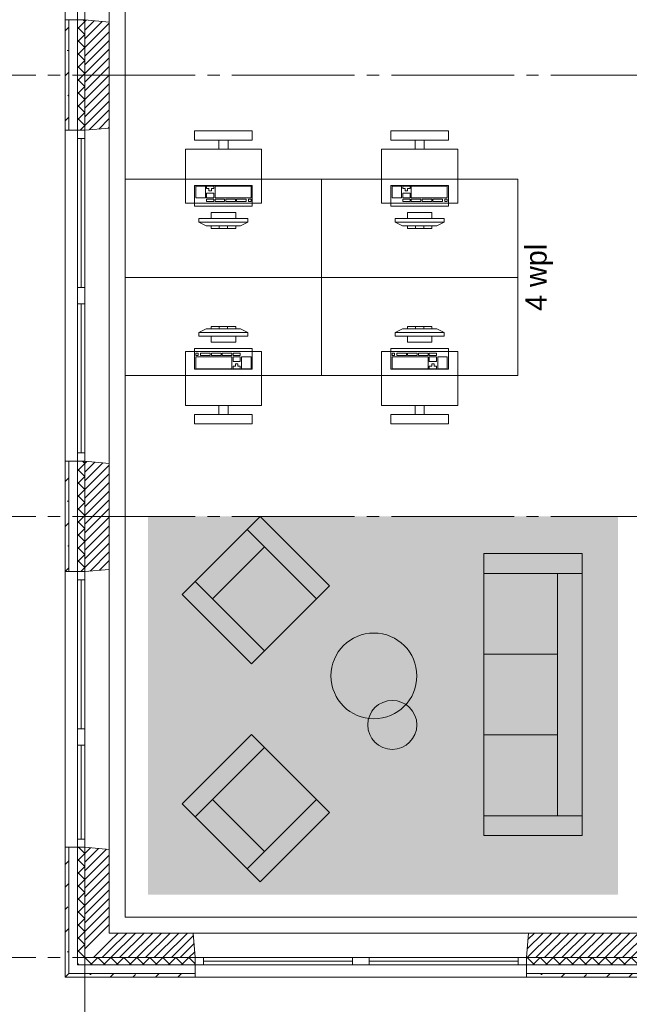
# Paper-space layout '19061B VOn 012b Plattegrond tweede verdieping' of a CAD drawing. Header units: millimetres. Extents: x 10 to 1052, y 0 to 594.
# Tile 1 of 50: x 157 to 207, y 131 to 211. Entities that reach past the tile are written whole.
import ezdxf
from ezdxf.xclip import XClip

# ---------------------------------------------------------------- set-up
doc = ezdxf.new("R2010")
doc.units = ezdxf.units.MM
doc.header["$MEASUREMENT"] = 0
doc.header["$XCLIPFRAME"] = 0
doc.linetypes.add('B0204', pattern=[13, 10, -1, 1, -1])
for name, color, linetype in [('21 Buitenwanden', 7, 'Continuous'), ('21 Buitenwanden Doorsnede-arcering', 7, 'Continuous'), ('21 Buitenwanden Laagscheidingslijnen', 7, 'Continuous'), ('21 Buitenwanden Ramen', 7, 'Continuous'), ('23 Vloeren', 7, 'Continuous'), ('67 Radiatoren - lijn', 7, 'Continuous'), ('82 Interieur', 7, 'Continuous'), ('82 Interieur 2D arcering', 7, 'Continuous'), ('A Stramien', 7, 'Continuous'), ('New_66 Transportvoorzieningen', 7, 'Continuous'), ('New_82 Interieur', 7, 'Continuous')]:
    doc.layers.add(name, color=color, linetype=linetype)
doc.styles.add('GENERATED_STYLE_5', font='txt')
pattern_1 = [(45, (162.7603745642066, 134.7577191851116), (-1.838477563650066, 1.838477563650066), []), (45, (161.8411357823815, 135.6769579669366), (-1.838477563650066, 1.838477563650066), [1.949999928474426, -0.6499999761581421, 0, -0.6499999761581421])]
pattern_2 = [(315, (162.7603745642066, 134.7577191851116), (0.5303300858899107, 0.5303300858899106), []), (45.00000000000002, (162.7603745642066, 134.7577191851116), (-0.5303300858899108, 0.5303300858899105), [])]
pattern_3 = [(45, (162.7603745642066, 134.7577191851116), (-0.3535533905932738, 0.3535533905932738), [])]
pattern_4 = [(45, (162.7603745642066, 134.7577191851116), (-0.5303300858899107, 0.5303300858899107), []), (135, (162.7603745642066, 134.7577191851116), (0.5303300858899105, 0.5303300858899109), [])]

# ---------------------------------------------------------------- blocks, each defined once
blk = doc.blocks.new('Drawing_2_1', base_point=(162.7603745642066, 134.7577191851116))
at = {"layer": '21 Buitenwanden Doorsnede-arcering', "linetype": 'Continuous', "lineweight": 0, "true_color": 0x000000}
h = blk.add_hatch(dxfattribs=at)
h.set_pattern_fill('160_Natuursteen_0001', color=18, style=0, pattern_type=2)
h.set_pattern_definition(pattern_1)
h.paths.add_polyline_path([(161.1603745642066, 211.2577196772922), (161.1603745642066, 202.2577193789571), (161.4603788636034, 202.2577193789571), (161.4603788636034, 211.2577196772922)])
h = blk.add_hatch(dxfattribs=at)
h.set_pattern_fill('415_Isolatie_ruit_0001', color=18, style=0, pattern_type=2)
h.set_pattern_definition(pattern_2)
h.paths.add_polyline_path([(162.1603743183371, 202.2577191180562), (162.7603748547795, 202.2577191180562), (162.7603737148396, 211.2577191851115), (162.1603743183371, 211.2577191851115)])
h = blk.add_hatch(dxfattribs=at)
h.set_pattern_fill('220_Gewapend_beton___pre_2B', color=18, style=0, pattern_type=2)
h.set_pattern_definition(pattern_3)
h.paths.add_polyline_path([(162.7603747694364, 211.2577193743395), (162.7603747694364, 202.2577186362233), (164.7603741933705, 202.4326962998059), (164.7603741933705, 211.082741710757)])
h = blk.add_hatch(dxfattribs=at)
h.set_pattern_fill('160_Natuursteen_0001', color=18, style=0, pattern_type=2)
h.set_pattern_definition(pattern_1)
h.paths.add_polyline_path([(161.1603745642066, 175.2577188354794), (161.1603745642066, 166.2577190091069), (161.4603782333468, 166.2577190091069), (161.4603782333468, 175.2577188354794)])
h = blk.add_hatch(dxfattribs=at)
h.set_pattern_fill('415_Isolatie_ruit_0001', color=18, style=0, pattern_type=2)
h.set_pattern_definition(pattern_2)
h.paths.add_polyline_path([(162.1603749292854, 175.2577194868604), (162.1603743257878, 166.2577192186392), (162.7603746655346, 166.2577192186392), (162.7603746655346, 175.2577194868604)])
h = blk.add_hatch(dxfattribs=at)
h.set_pattern_fill('220_Gewapend_beton___pre_2B', color=18, style=0, pattern_type=2)
h.set_pattern_definition(pattern_3)
h.paths.add_polyline_path([(164.7603748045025, 175.0827414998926), (162.760374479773, 175.2577191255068), (162.760374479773, 166.2577193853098), (164.7603748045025, 166.4326964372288)])
h = blk.add_hatch(dxfattribs=at)
h.set_pattern_fill('160_Natuursteen_0001', color=18, style=0, pattern_type=2)
h.set_pattern_definition(pattern_1)
h.paths.add_polyline_path([(161.1603745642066, 143.7577192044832), (161.1603745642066, 133.4577191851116), (161.4603783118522, 133.4577191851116), (161.4603783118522, 143.7577192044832)])
h = blk.add_hatch(dxfattribs=at)
h.set_pattern_fill('415_Isolatie_ruit_0001', color=18, style=0, pattern_type=2)
h.set_pattern_definition(pattern_2)
h.paths.add_polyline_path([(162.1603706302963, 134.7577191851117), (162.7603765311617, 134.7577191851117), (162.7603746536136, 143.7577191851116), (162.1603746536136, 143.7577191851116)])
h = blk.add_hatch(dxfattribs=at)
h.set_pattern_fill('220_Gewapend_beton___pre_2B', color=18, style=0, pattern_type=2)
h.set_pattern_definition(pattern_3)
h.paths.add_polyline_path([(164.7603745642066, 143.5827419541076), (162.7603745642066, 143.7577191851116), (162.7603745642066, 136.7577191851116), (164.7603736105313, 136.7577191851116)])
h = blk.add_hatch(dxfattribs=at)
h.set_pattern_fill('220_Gewapend_beton___pre_2B', color=18, style=0, pattern_type=2)
h.set_pattern_definition(pattern_3)
h.paths.add_polyline_path([(164.7603745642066, 136.7577191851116), (162.7603745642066, 134.7577191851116), (164.7603745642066, 134.7577191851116)])
h = blk.add_hatch(dxfattribs=at)
h.set_pattern_fill('220_Gewapend_beton___pre_2B', color=18, style=0, pattern_type=2)
h.set_pattern_definition(pattern_3)
h.paths.add_polyline_path([(162.7603745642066, 136.7577191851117), (162.7603745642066, 134.7577191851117), (164.7603745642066, 136.7577191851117)])
h = blk.add_hatch(dxfattribs=at)
h.set_pattern_fill('220_Gewapend_beton___pre_2B', color=18, style=0, pattern_type=2)
h.set_pattern_definition(pattern_3)
h.paths.add_polyline_path([(164.7603745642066, 134.7577188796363), (171.7603745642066, 134.7577191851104), (171.5853971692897, 136.7577191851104), (164.7603745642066, 136.7577191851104)])
h = blk.add_hatch(dxfattribs=at)
h.set_pattern_fill('220_Gewapend_beton___pre_2B', color=18, style=0, pattern_type=2)
h.set_pattern_definition(pattern_3)
h.paths.add_polyline_path([(198.9353521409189, 136.7577190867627), (198.7603748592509, 134.7577189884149), (210.960374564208, 134.7577189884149), (210.960374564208, 136.7577190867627)])
h = blk.add_hatch(dxfattribs=at)
h.set_pattern_fill('415_Isolatie_ruit_0001', color=18, style=0, pattern_type=2)
h.set_pattern_definition(pattern_2)
h.paths.add_polyline_path([(162.7603745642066, 134.7577191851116), (162.1603745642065, 134.1577191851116), (162.7603745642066, 134.1577191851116)])
h = blk.add_hatch(dxfattribs=at)
h.set_pattern_fill('415_Isolatie_ruit_0001', color=18, style=0, pattern_type=2)
h.set_pattern_definition(pattern_2)
h.paths.add_polyline_path([(162.7603745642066, 134.7577191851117), (162.1603745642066, 134.7577191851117), (162.1603745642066, 134.1577191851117)])
h = blk.add_hatch(dxfattribs=at)
h.set_pattern_fill('415_Isolatie_ruit_0001', color=18, style=0, pattern_type=2)
h.set_pattern_definition(pattern_4)
h.paths.add_polyline_path([(162.7603745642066, 134.1577194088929), (171.760374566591, 134.1577190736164), (171.760374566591, 134.7577190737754), (162.7603745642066, 134.7577190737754)])
h = blk.add_hatch(dxfattribs=at)
h.set_pattern_fill('415_Isolatie_ruit_0001', color=18, style=0, pattern_type=2)
h.set_pattern_definition(pattern_4)
h.paths.add_polyline_path([(198.760374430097, 134.7577191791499), (198.760374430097, 134.1577193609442), (210.960374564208, 134.1577193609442), (210.960374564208, 134.7577191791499)])
h = blk.add_hatch(dxfattribs=at)
h.set_pattern_fill('160_Natuursteen_0001', color=18, style=0, pattern_type=2)
h.set_pattern_definition(pattern_1)
h.paths.add_polyline_path([(161.4603745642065, 133.4577191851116), (161.1603745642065, 133.1577191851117), (161.4603745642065, 133.1577191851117)])
h = blk.add_hatch(dxfattribs=at)
h.set_pattern_fill('160_Natuursteen_0001', color=18, style=0, pattern_type=2)
h.set_pattern_definition(pattern_1)
h.paths.add_polyline_path([(161.4603745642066, 133.4577191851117), (161.1603745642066, 133.4577191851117), (161.1603745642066, 133.1577191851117)])
h = blk.add_hatch(dxfattribs=at)
h.set_pattern_fill('160_Natuursteen_0001', color=18, style=0, pattern_type=2)
h.set_pattern_definition(pattern_1)
h.paths.add_polyline_path([(161.4603745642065, 133.1577191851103), (171.7603745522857, 133.1577191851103), (171.7603745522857, 133.4577190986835), (161.4603745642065, 133.4577190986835)])
h = blk.add_hatch(dxfattribs=at)
h.set_pattern_fill('160_Natuursteen_0001', color=18, style=0, pattern_type=2)
h.set_pattern_definition(pattern_1)
h.paths.add_polyline_path([(198.7603743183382, 133.1577191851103), (210.9603745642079, 133.1577191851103), (210.9603745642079, 133.4577191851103), (198.7603743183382, 133.4577191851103)])
at = {"layer": '82 Interieur 2D arcering', "linetype": 'Continuous', "lineweight": 0, "true_color": 0xacb496}
blk.add_hatch(color=253, dxfattribs=at).paths.add_polyline_path([(167.9013497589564, 170.7577191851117), (167.9013497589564, 139.8837623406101), (206.2392530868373, 139.8837623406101), (206.2392530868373, 170.7577191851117)])
at = {"layer": '21 Buitenwanden', "color": 2, "linetype": 'Continuous', "lineweight": 0}
for p, q in [((161.1603745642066, 211.2577191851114), (161.4603745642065, 211.2577191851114)), ((161.1603745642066, 202.2577191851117), (161.4603745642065, 202.2577191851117)), ((161.1603745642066, 175.2577191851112), (161.4603745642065, 175.2577191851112)), ((161.1603745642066, 166.2577191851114), (161.4603745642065, 166.2577191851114)), ((161.1603745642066, 143.7577191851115), (161.4603745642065, 143.7577191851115)), ((171.7603745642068, 133.1577191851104), (171.7603745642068, 133.4577191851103)), ((198.7603745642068, 133.1577191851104), (198.7603745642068, 133.4577191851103))]:
    blk.add_line(p, q, dxfattribs=at)
at = {"layer": '21 Buitenwanden', "color": 9, "linetype": 'Continuous', "lineweight": 0}
for p, q in [((161.4603745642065, 211.2577191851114), (162.1603745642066, 211.2577191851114)), ((161.4603745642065, 202.2577191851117), (162.1603745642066, 202.2577191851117)), ((161.4603745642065, 175.2577191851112), (162.1603745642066, 175.2577191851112)), ((161.4603745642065, 166.2577191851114), (162.1603745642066, 166.2577191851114)), ((161.4603745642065, 143.7577191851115), (162.1603745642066, 143.7577191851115)), ((171.7603745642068, 133.4577191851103), (171.7603745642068, 134.1577191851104)), ((198.7603745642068, 133.4577191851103), (198.7603745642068, 134.1577191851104))]:
    blk.add_line(p, q, dxfattribs=at)
at = {"layer": '21 Buitenwanden', "color": 1, "linetype": 'Continuous', "lineweight": 0}
for p, q in [((162.1603745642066, 211.2577191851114), (162.7603745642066, 211.2577191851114)), ((162.1603745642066, 202.2577191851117), (162.7603745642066, 202.2577191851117)), ((162.1603745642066, 175.2577191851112), (162.7603745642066, 175.2577191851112)), ((162.1603745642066, 166.2577191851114), (162.7603745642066, 166.2577191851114)), ((162.1603745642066, 143.7577191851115), (162.7603745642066, 143.7577191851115)), ((171.7603745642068, 134.1577191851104), (171.7603745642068, 134.7577191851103)), ((198.7603745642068, 134.1577191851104), (198.7603745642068, 134.7577191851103))]:
    blk.add_line(p, q, dxfattribs=at)
at = {"layer": '21 Buitenwanden', "color": 3, "linetype": 'Continuous', "lineweight": 0}
for p, q in [((162.7603745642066, 211.2577191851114), (164.7603745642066, 211.0827418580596)), ((162.7603745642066, 202.2577191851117), (164.7603745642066, 202.4326965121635)), ((162.7603745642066, 175.2577191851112), (164.7603745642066, 175.0827418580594)), ((162.7603745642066, 166.2577191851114), (164.7603745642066, 166.4326965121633)), ((162.7603745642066, 143.7577191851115), (164.7603745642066, 143.5827418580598)), ((171.7603745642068, 134.7577191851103), (171.5853972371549, 136.7577191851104)), ((198.7603745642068, 134.7577191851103), (198.9353518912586, 136.7577191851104))]:
    blk.add_line(p, q, dxfattribs=at)
at = {"layer": '21 Buitenwanden', "color": 2, "linetype": 'Continuous', "lineweight": 0, "flags": 128}
for points in [[(161.1603745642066, 211.2577191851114), (161.1603745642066, 202.2577191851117)], [(161.1603745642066, 175.2577191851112), (161.1603745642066, 166.2577191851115)], [(161.1603745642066, 143.7577191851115), (161.1603745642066, 133.1577191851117)], [(161.1603745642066, 133.1577191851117), (161.4603745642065, 133.1577191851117)], [(161.4603745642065, 133.1577191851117), (171.7603742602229, 133.1577191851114)], [(198.760374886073, 133.1577191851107), (210.9603745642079, 133.1577191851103)]]:
    blk.add_lwpolyline(points, dxfattribs=at)
at = {"layer": '21 Buitenwanden', "color": 3, "linetype": 'Continuous', "lineweight": 0, "flags": 128}
for points in [[(164.7603745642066, 202.4326965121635), (164.7603745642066, 211.0827418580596)], [(164.7603745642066, 166.4326965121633), (164.7603745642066, 175.0827418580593)], [(164.7603745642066, 136.7577191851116), (164.7603745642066, 143.5827418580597)], [(171.5853972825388, 136.7577191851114), (164.7603745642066, 136.7577191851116)], [(210.960374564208, 136.7577191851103), (198.9353521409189, 136.7577191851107)]]:
    blk.add_lwpolyline(points, dxfattribs=at)
at = {"layer": '21 Buitenwanden Laagscheidingslijnen', "color": 2, "linetype": 'Continuous', "lineweight": 0}
for p, q in [((161.4603748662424, 211.257718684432), (161.4603748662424, 202.2577188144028)), ((161.4603750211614, 175.2577193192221), (161.4603750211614, 166.2577190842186)), ((161.4603751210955, 143.7577192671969), (161.4603751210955, 134.1577191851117)), ((161.4603745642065, 134.1577191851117), (161.4603745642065, 133.4577191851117)), ((161.4603745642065, 133.4577191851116), (162.1603745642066, 133.4577191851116)), ((161.4603745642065, 133.4577191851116), (162.1603745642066, 133.4577191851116)), ((162.1603745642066, 133.4577191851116), (171.7603745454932, 133.4577192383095)), ((198.7603745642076, 133.4577191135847), (210.9603745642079, 133.4577191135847))]:
    blk.add_line(p, q, dxfattribs=at)
at = {"layer": '21 Buitenwanden Laagscheidingslijnen', "color": 1, "linetype": 'Continuous', "lineweight": 0}
for p, q in [((162.1603743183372, 211.2577191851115), (162.1603743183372, 202.2577191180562)), ((162.1603749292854, 175.2577194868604), (162.1603743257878, 166.2577192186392)), ((162.1603746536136, 143.7577191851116), (162.1603706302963, 134.7577191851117)), ((162.1603745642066, 134.7577191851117), (162.1603745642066, 134.1577191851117)), ((162.1603745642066, 134.1577191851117), (162.7603745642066, 134.1577191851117)), ((162.1603745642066, 134.1577191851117), (162.7603745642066, 134.1577191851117)), ((162.7603745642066, 134.1577191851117), (171.760374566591, 134.1577190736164)), ((198.760374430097, 134.1577193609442), (210.9603745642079, 134.1577193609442))]:
    blk.add_line(p, q, dxfattribs=at)
at = {"layer": '21 Buitenwanden Laagscheidingslijnen', "color": 3, "linetype": 'Continuous', "lineweight": 0}
for p, q in [((162.7603747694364, 211.2577193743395), (162.7603747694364, 202.2577186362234)), ((162.760374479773, 175.2577191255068), (162.760374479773, 166.2577193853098)), ((162.7603745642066, 143.7577191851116), (162.7603745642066, 136.7577191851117)), ((162.7603745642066, 136.7577191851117), (162.7603745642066, 134.7577191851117)), ((162.7603745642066, 134.7577191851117), (164.7603745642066, 134.7577191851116)), ((162.7603745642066, 134.7577191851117), (164.7603745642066, 134.7577191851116)), ((164.7603745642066, 134.7577191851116), (171.7603745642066, 134.7577191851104)), ((198.7603748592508, 134.7577189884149), (210.960374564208, 134.7577189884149))]:
    blk.add_line(p, q, dxfattribs=at)
at = {"layer": '21 Buitenwanden Ramen', "color": 9, "linetype": 'Continuous', "lineweight": 0}
for p, q in [((161.1603745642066, 224.7577191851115), (161.1603745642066, 211.2577191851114)), ((164.7603745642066, 224.7577191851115), (164.7603745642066, 211.0827418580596)), ((161.4603745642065, 211.2577191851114), (162.1603745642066, 211.2577191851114)), ((161.1603745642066, 188.7577191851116), (161.1603745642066, 202.2577191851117)), ((161.4603745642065, 202.2577191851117), (162.1603745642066, 202.2577191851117)), ((164.7603745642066, 188.7577191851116), (164.7603745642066, 202.4326965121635)), ((161.1603745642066, 175.2577191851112), (161.1603745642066, 188.7577191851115)), ((162.1603745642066, 175.9277191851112), (162.1603745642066, 188.0877191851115)), ((162.4603745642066, 175.9277191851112), (162.4603745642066, 188.0877191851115)), ((162.7603745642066, 188.0877191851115), (162.7603745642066, 175.9277191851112)), ((164.7603745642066, 175.0827418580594), (164.7603745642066, 188.7577191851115)), ((161.4603745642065, 175.2577191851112), (162.1603745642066, 175.2577191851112)), ((164.7603745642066, 152.7577191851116), (164.7603745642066, 166.4326965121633)), ((161.1603745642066, 152.7577191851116), (161.1603745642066, 166.2577191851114)), ((161.4603745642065, 166.2577191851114), (162.1603745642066, 166.2577191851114)), ((161.1603745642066, 143.7577191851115), (161.1603745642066, 152.7577191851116)), ((164.7603745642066, 143.5827418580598), (164.7603745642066, 152.7577191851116)), ((162.1603745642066, 144.4277191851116), (162.1603745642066, 152.0877191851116)), ((162.4603745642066, 144.4277191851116), (162.4603745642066, 152.0877191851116)), ((162.7603745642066, 152.0877191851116), (162.7603745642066, 144.4277191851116)), ((161.4603745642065, 143.7577191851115), (162.1603745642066, 143.7577191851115)), ((185.2603745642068, 136.757719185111), (171.585397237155, 136.7577191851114)), ((198.9353518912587, 136.7577191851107), (185.2603745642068, 136.757719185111)), ((198.0903745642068, 134.7577191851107), (185.9303745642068, 134.757719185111)), ((198.0903745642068, 134.4577191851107), (185.9303745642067, 134.457719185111)), ((171.7603745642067, 133.4577191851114), (171.7603745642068, 134.1577191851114)), ((185.9303745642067, 134.157719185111), (198.0903745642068, 134.1577191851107)), ((198.7603745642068, 133.4577191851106), (198.7603745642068, 134.1577191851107)), ((185.2603745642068, 133.157719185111), (171.7603745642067, 133.1577191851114)), ((198.7603745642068, 133.1577191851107), (185.2603745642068, 133.157719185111))]:
    blk.add_line(p, q, dxfattribs=at)
at = {"layer": '21 Buitenwanden Ramen', "color": 1, "linetype": 'Continuous', "lineweight": 0}
for p, q in [((162.1603745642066, 211.9277191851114), (162.1603745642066, 211.2577191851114)), ((162.7603745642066, 211.2577191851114), (162.7603745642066, 211.9277191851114)), ((162.1603745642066, 211.2577191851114), (162.7603745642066, 211.2577191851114)), ((162.1603745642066, 211.2577191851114), (162.7603745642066, 211.2577191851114)), ((162.1603745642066, 201.5877191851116), (162.1603745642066, 202.2577191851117)), ((162.1603745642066, 202.2577191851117), (162.7603745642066, 202.2577191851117)), ((162.1603745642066, 202.2577191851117), (162.7603745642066, 202.2577191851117)), ((162.7603745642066, 202.2577191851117), (162.7603745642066, 201.5877191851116)), ((162.7603745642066, 201.5877191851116), (162.1603745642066, 201.5877191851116)), ((162.1603745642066, 189.4277191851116), (162.1603745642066, 201.5877191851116)), ((162.4603745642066, 189.4277191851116), (162.4603745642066, 201.5877191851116)), ((162.7603745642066, 201.5877191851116), (162.7603745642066, 189.4277191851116)), ((162.1603745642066, 188.7577191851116), (162.1603745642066, 189.4277191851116)), ((162.1603745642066, 189.4277191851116), (162.7603745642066, 189.4277191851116)), ((162.7603745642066, 189.4277191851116), (162.7603745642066, 188.7577191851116)), ((162.1603745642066, 188.0877191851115), (162.1603745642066, 188.7577191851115)), ((162.7603745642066, 188.0877191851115), (162.1603745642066, 188.0877191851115)), ((162.7603745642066, 188.7577191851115), (162.7603745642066, 188.0877191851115)), ((162.1603745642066, 175.2577191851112), (162.1603745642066, 175.9277191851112)), ((162.1603745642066, 175.9277191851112), (162.7603745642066, 175.9277191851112)), ((162.1603745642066, 175.2577191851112), (162.7603745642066, 175.2577191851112)), ((162.1603745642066, 175.2577191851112), (162.7603745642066, 175.2577191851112)), ((162.7603745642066, 175.9277191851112), (162.7603745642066, 175.2577191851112)), ((162.1603745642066, 165.5877191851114), (162.1603745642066, 166.2577191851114)), ((162.1603745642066, 166.2577191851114), (162.7603745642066, 166.2577191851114)), ((162.1603745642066, 166.2577191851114), (162.7603745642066, 166.2577191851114)), ((162.7603745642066, 165.5877191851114), (162.1603745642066, 165.5877191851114)), ((162.1603745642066, 153.4277191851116), (162.1603745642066, 165.5877191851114)), ((162.4603745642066, 153.4277191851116), (162.4603745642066, 165.5877191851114)), ((162.7603745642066, 166.2577191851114), (162.7603745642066, 165.5877191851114)), ((162.7603745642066, 165.5877191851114), (162.7603745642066, 153.4277191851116)), ((162.1603745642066, 152.7577191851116), (162.1603745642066, 153.4277191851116)), ((162.1603745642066, 153.4277191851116), (162.7603745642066, 153.4277191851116)), ((162.1603745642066, 152.0877191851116), (162.1603745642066, 152.7577191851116)), ((162.7603745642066, 153.4277191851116), (162.7603745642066, 152.7577191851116)), ((162.7603745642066, 152.7577191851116), (162.7603745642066, 152.0877191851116)), ((162.7603745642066, 152.0877191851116), (162.1603745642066, 152.0877191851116)), ((162.1603745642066, 143.7577191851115), (162.1603745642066, 144.4277191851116)), ((162.1603745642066, 144.4277191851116), (162.7603745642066, 144.4277191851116)), ((162.7603745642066, 144.4277191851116), (162.7603745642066, 143.7577191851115)), ((162.1603745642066, 143.7577191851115), (162.7603745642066, 143.7577191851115)), ((162.1603745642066, 143.7577191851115), (162.7603745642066, 143.7577191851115)), ((171.7603745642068, 134.7577191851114), (172.4303745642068, 134.7577191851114)), ((171.7603745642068, 134.1577191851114), (171.7603745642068, 134.7577191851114)), ((171.7603745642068, 134.1577191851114), (171.7603745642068, 134.7577191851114)), ((172.4303745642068, 134.7577191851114), (172.4303745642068, 134.1577191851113)), ((172.4303745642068, 134.7577191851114), (184.5903745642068, 134.757719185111)), ((184.5903745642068, 134.4577191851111), (172.4303745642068, 134.4577191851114)), ((184.5903745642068, 134.157719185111), (184.5903745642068, 134.757719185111)), ((184.5903745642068, 134.757719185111), (185.2603745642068, 134.757719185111)), ((185.9303745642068, 134.757719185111), (185.2603745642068, 134.757719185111)), ((185.9303745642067, 134.157719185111), (185.9303745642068, 134.757719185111)), ((198.7603745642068, 134.7577191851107), (198.0903745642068, 134.7577191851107)), ((198.0903745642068, 134.7577191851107), (198.0903745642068, 134.1577191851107)), ((198.7603745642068, 134.1577191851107), (198.7603745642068, 134.7577191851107)), ((198.7603745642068, 134.1577191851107), (198.7603745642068, 134.7577191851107)), ((172.4303745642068, 134.1577191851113), (171.7603745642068, 134.1577191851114)), ((184.5903745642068, 134.157719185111), (172.4303745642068, 134.1577191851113)), ((185.2603745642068, 134.157719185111), (184.5903745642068, 134.157719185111)), ((185.2603745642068, 134.157719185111), (185.9303745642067, 134.157719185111)), ((198.0903745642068, 134.1577191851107), (198.7603745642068, 134.1577191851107))]:
    blk.add_line(p, q, dxfattribs=at)
at = {"layer": '21 Buitenwanden Ramen', "color": 2, "linetype": 'Continuous', "lineweight": 0}
for p, q in [((161.1603745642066, 211.2577191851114), (161.4603745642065, 211.2577191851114)), ((161.1603745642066, 202.2577191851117), (161.4603745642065, 202.2577191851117)), ((161.1603745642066, 175.2577191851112), (161.4603745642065, 175.2577191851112)), ((161.1603745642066, 166.2577191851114), (161.4603745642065, 166.2577191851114)), ((161.1603745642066, 143.7577191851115), (161.4603745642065, 143.7577191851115)), ((171.7603745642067, 133.1577191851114), (171.7603745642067, 133.4577191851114)), ((198.7603745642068, 133.1577191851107), (198.7603745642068, 133.4577191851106))]:
    blk.add_line(p, q, dxfattribs=at)
at = {"layer": '21 Buitenwanden Ramen', "color": 3, "linetype": 'Continuous', "lineweight": 0}
for p, q in [((162.7603745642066, 211.2577191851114), (164.7603745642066, 211.0827418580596)), ((162.7603745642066, 202.2577191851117), (164.7603745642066, 202.4326965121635)), ((162.7603745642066, 175.2577191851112), (164.7603745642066, 175.0827418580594)), ((162.7603745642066, 166.2577191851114), (164.7603745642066, 166.4326965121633)), ((162.7603745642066, 143.7577191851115), (164.7603745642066, 143.5827418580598)), ((171.7603745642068, 134.7577191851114), (171.585397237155, 136.7577191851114)), ((198.7603745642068, 134.7577191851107), (198.9353518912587, 136.7577191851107))]:
    blk.add_line(p, q, dxfattribs=at)
at = {"layer": '23 Vloeren', "color": 1, "linetype": 'Continuous', "lineweight": 0, "flags": 128}
blk.add_lwpolyline([(164.760374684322, 474.7577191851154), (164.7603746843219, 136.7577191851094), (211.2603745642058, 136.7577191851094), (211.2603745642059, 156.9577191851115), (241.2603745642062, 156.9577191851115), (241.2603745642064, 136.7577191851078), (286.7603745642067, 136.7577191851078), (286.7603745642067, 358.7577191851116)], dxfattribs=at)
at = {"layer": '67 Radiatoren - lijn', "color": 9, "linetype": 'Continuous', "lineweight": 0, "flags": 128}
blk.add_lwpolyline([(285.4603745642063, 459.2577191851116), (285.4603745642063, 473.4577191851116), (166.060374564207, 473.4577191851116), (166.060374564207, 138.0577191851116), (207.7603745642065, 138.0577191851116)], dxfattribs=at)
at = {"layer": 'A Stramien', "color": 9, "linetype": 'B0204', "lineweight": 0}
for p, q in [((162.760374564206, 516.7577191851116), (162.7603745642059, 94.75771918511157)), ((122.760374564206, 206.7577191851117), (850.7603745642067, 206.7577191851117)), ((122.760374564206, 170.7577191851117), (850.7603745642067, 170.7577191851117)), ((122.760374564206, 134.7577191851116), (850.7603745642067, 134.7577191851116))]:
    blk.add_line(p, q, dxfattribs=at)
at = {"layer": 'New_66 Transportvoorzieningen', "color": 1, "linetype": 'Continuous', "lineweight": 0}
for p, q in [((177.0512320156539, 170.7577191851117), (170.6872709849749, 164.3937581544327)), ((182.7080862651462, 165.1008649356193), (177.0512320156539, 170.7577191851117)), ((175.9905983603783, 169.6970855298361), (181.6474526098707, 164.0402312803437)), ((173.1621182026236, 164.0401782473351), (177.4048119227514, 168.282871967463)), ((195.2945436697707, 167.7132018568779), (195.2945436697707, 144.7132018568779)), ((203.2945436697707, 167.7132018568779), (195.2945436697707, 167.7132018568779)), ((203.2945436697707, 144.7132018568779), (203.2945436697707, 167.7132018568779)), ((203.2945436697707, 166.0991708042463), (195.2945436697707, 166.0991708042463)), ((201.2945436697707, 166.0991708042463), (201.2945436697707, 146.3272329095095)), ((171.7479046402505, 165.4543918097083), (177.4047588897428, 159.7975375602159)), ((176.3441252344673, 158.7369039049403), (182.7080862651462, 165.1008649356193)), ((170.6872709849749, 164.3937581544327), (176.3441252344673, 158.7369039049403)), ((201.2945436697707, 159.50852483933), (195.2945436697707, 159.50852483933)), ((170.6872709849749, 147.3008756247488), (176.3441252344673, 152.9577298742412)), ((176.3441252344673, 152.9577298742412), (182.7080862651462, 146.5937688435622)), ((201.2945436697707, 152.9178788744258), (195.2945436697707, 152.9178788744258)), ((171.7479046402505, 146.2402419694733), (177.4047588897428, 151.8970962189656)), ((177.0512320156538, 140.9369145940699), (170.6872709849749, 147.3008756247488)), ((173.1621182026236, 147.6544555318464), (177.4048119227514, 143.4117618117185)), ((175.9905983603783, 141.9975482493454), (181.6474526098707, 147.6544024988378)), ((182.7080862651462, 146.5937688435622), (177.0512320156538, 140.9369145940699)), ((203.2945436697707, 146.3272329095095), (195.2945436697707, 146.3272329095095)), ((195.2945436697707, 144.7132018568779), (203.2945436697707, 144.7132018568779))]:
    blk.add_line(p, q, dxfattribs=at)
at = {"layer": 'New_82 Interieur', "color": 1, "linetype": 'Continuous', "lineweight": 0}
for p, q in [((172.5915603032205, 197.7092343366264), (171.8082269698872, 197.7092343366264)), ((171.8082269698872, 197.7092343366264), (171.8082269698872, 196.7395373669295)), ((172.5915603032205, 196.7395373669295), (172.5915603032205, 197.7092343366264)), ((173.2769769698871, 197.7092343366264), (172.6894769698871, 197.7092343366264)), ((172.6894769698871, 197.7092343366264), (172.6894769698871, 197.515294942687)), ((173.2769769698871, 197.515294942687), (173.2769769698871, 197.7092343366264)), ((176.3123936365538, 197.7092343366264), (173.3748936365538, 197.7092343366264)), ((173.3748936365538, 197.7092343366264), (173.3748936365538, 196.7395373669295)), ((176.3123936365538, 196.7395373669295), (176.3123936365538, 197.7092343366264)), ((188.5915603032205, 197.7092343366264), (187.8082269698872, 197.7092343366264)), ((187.8082269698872, 197.7092343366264), (187.8082269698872, 196.7395373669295)), ((188.5915603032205, 196.7395373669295), (188.5915603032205, 197.7092343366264)), ((189.2769769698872, 197.7092343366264), (188.6894769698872, 197.7092343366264)), ((188.6894769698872, 197.7092343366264), (188.6894769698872, 197.515294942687)), ((189.2769769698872, 197.515294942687), (189.2769769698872, 197.7092343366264)), ((192.3123936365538, 197.7092343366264), (189.3748936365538, 197.7092343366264)), ((189.3748936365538, 197.7092343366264), (189.3748936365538, 196.7395373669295)), ((192.3123936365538, 196.7395373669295), (192.3123936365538, 197.7092343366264)), ((172.6894769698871, 197.515294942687), (172.8853103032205, 197.515294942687)), ((173.2769769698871, 197.1274161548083), (172.6894769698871, 197.1274161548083)), ((172.6894769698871, 197.1274161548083), (172.6894769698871, 196.7395373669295)), ((172.8853103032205, 197.515294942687), (172.8853103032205, 197.3213555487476)), ((172.8853103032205, 197.3213555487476), (173.0811436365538, 197.3213555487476)), ((173.0811436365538, 197.3213555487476), (173.0811436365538, 197.515294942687)), ((173.0811436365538, 197.515294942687), (173.2769769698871, 197.515294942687)), ((173.2769769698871, 196.7395373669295), (173.2769769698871, 197.1274161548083)), ((188.6894769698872, 197.515294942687), (188.8853103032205, 197.515294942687)), ((189.2769769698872, 197.1274161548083), (188.6894769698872, 197.1274161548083)), ((188.6894769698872, 197.1274161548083), (188.6894769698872, 196.7395373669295)), ((188.8853103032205, 197.515294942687), (188.8853103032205, 197.3213555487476)), ((188.8853103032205, 197.3213555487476), (189.0811436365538, 197.3213555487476)), ((189.0811436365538, 197.3213555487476), (189.0811436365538, 197.515294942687)), ((189.0811436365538, 197.515294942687), (189.2769769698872, 197.515294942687)), ((189.2769769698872, 196.7395373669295), (189.2769769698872, 197.1274161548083)), ((171.8082269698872, 196.7395373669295), (172.5915603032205, 196.7395373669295)), ((172.6894769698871, 196.7395373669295), (173.2769769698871, 196.7395373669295)), ((173.2769769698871, 196.6425676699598), (172.6894769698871, 196.6425676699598)), ((172.6894769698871, 196.6425676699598), (172.6894769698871, 196.4486282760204)), ((172.6894769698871, 196.4486282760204), (173.2769769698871, 196.4486282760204)), ((173.2769769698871, 196.4486282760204), (173.2769769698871, 196.6425676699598)), ((173.3748936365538, 196.7395373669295), (176.3123936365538, 196.7395373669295)), ((174.1582269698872, 196.6425676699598), (173.3748936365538, 196.6425676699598)), ((173.3748936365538, 196.6425676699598), (173.3748936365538, 196.4486282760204)), ((173.3748936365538, 196.4486282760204), (174.1582269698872, 196.4486282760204)), ((174.1582269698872, 196.4486282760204), (174.1582269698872, 196.6425676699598)), ((175.0394769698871, 196.6425676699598), (174.2561436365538, 196.6425676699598)), ((174.2561436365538, 196.6425676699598), (174.2561436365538, 196.4486282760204)), ((174.2561436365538, 196.4486282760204), (175.0394769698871, 196.4486282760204)), ((175.0394769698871, 196.4486282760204), (175.0394769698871, 196.6425676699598)), ((175.9207269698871, 196.6425676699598), (175.1373936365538, 196.6425676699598)), ((175.1373936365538, 196.6425676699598), (175.1373936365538, 196.4486282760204)), ((175.1373936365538, 196.4486282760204), (175.9207269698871, 196.4486282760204)), ((175.9207269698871, 196.4486282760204), (175.9207269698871, 196.6425676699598)), ((176.3123936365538, 196.6425676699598), (176.1165603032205, 196.6425676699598)), ((176.1165603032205, 196.6425676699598), (176.1165603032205, 196.4486282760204)), ((176.1165603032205, 196.4486282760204), (176.3123936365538, 196.4486282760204)), ((176.3123936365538, 196.4486282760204), (176.3123936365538, 196.6425676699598)), ((187.8082269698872, 196.7395373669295), (188.5915603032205, 196.7395373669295)), ((188.6894769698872, 196.7395373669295), (189.2769769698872, 196.7395373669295)), ((189.2769769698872, 196.6425676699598), (188.6894769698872, 196.6425676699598)), ((188.6894769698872, 196.6425676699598), (188.6894769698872, 196.4486282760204)), ((188.6894769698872, 196.4486282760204), (189.2769769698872, 196.4486282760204)), ((189.2769769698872, 196.4486282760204), (189.2769769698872, 196.6425676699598)), ((189.3748936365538, 196.7395373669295), (192.3123936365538, 196.7395373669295)), ((190.1582269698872, 196.6425676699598), (189.3748936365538, 196.6425676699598)), ((189.3748936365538, 196.6425676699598), (189.3748936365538, 196.4486282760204)), ((189.3748936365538, 196.4486282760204), (190.1582269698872, 196.4486282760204)), ((190.1582269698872, 196.4486282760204), (190.1582269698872, 196.6425676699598)), ((191.0394769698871, 196.6425676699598), (190.2561436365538, 196.6425676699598)), ((190.2561436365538, 196.6425676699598), (190.2561436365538, 196.4486282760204)), ((190.2561436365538, 196.4486282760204), (191.0394769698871, 196.4486282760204)), ((191.0394769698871, 196.4486282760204), (191.0394769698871, 196.6425676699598)), ((191.9207269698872, 196.6425676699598), (191.1373936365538, 196.6425676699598)), ((191.1373936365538, 196.6425676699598), (191.1373936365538, 196.4486282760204)), ((191.1373936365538, 196.4486282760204), (191.9207269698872, 196.4486282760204)), ((191.9207269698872, 196.4486282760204), (191.9207269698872, 196.6425676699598)), ((192.3123936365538, 196.6425676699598), (192.1165603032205, 196.6425676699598)), ((192.1165603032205, 196.6425676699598), (192.1165603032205, 196.4486282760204)), ((192.1165603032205, 196.4486282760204), (192.3123936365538, 196.4486282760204)), ((192.3123936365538, 196.4486282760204), (192.3123936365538, 196.6425676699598)), ((175.0603103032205, 195.5577191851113), (173.0603103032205, 195.5577191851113)), ((173.0603103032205, 195.5577191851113), (173.0603103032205, 195.0577191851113)), ((175.0603103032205, 195.0577191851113), (175.0603103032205, 195.5577191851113)), ((191.0603103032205, 195.5577191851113), (189.0603103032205, 195.5577191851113)), ((189.0603103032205, 195.5577191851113), (189.0603103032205, 195.0577191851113)), ((191.0603103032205, 195.0577191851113), (191.0603103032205, 195.5577191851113)), ((176.0603103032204, 195.0577191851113), (172.0603103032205, 195.0577191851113)), ((172.0603103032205, 195.0577191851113), (172.0603103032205, 194.7577191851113)), ((172.0603103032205, 194.7577191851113), (176.0603103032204, 194.7577191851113)), ((172.0603103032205, 194.7577191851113), (172.6603103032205, 194.4577191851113)), ((175.4603103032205, 194.4577191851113), (172.6603103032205, 194.4577191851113)), ((173.0603103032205, 195.0577191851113), (175.0603103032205, 195.0577191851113)), ((175.0603103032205, 194.4577191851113), (173.0603103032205, 194.4577191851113)), ((173.0603103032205, 194.4577191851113), (173.0603103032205, 194.2577191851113)), ((173.7269769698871, 194.4577191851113), (173.7269769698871, 194.2577191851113)), ((174.3936436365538, 194.4577191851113), (174.3936436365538, 194.2577191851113)), ((175.0603103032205, 194.2577191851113), (175.0603103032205, 194.4577191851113)), ((176.0603103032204, 194.7577191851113), (175.4603103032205, 194.4577191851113)), ((176.0603103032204, 194.7577191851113), (176.0603103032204, 195.0577191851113)), ((192.0603103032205, 195.0577191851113), (188.0603103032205, 195.0577191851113)), ((188.0603103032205, 195.0577191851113), (188.0603103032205, 194.7577191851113)), ((188.0603103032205, 194.7577191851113), (192.0603103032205, 194.7577191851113)), ((188.0603103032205, 194.7577191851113), (188.6603103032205, 194.4577191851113)), ((191.4603103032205, 194.4577191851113), (188.6603103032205, 194.4577191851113)), ((189.0603103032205, 195.0577191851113), (191.0603103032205, 195.0577191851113)), ((191.0603103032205, 194.4577191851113), (189.0603103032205, 194.4577191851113)), ((189.0603103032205, 194.4577191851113), (189.0603103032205, 194.2577191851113)), ((189.7269769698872, 194.4577191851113), (189.7269769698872, 194.2577191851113)), ((190.3936436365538, 194.4577191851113), (190.3936436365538, 194.2577191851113)), ((191.0603103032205, 194.2577191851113), (191.0603103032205, 194.4577191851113)), ((192.0603103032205, 194.7577191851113), (191.4603103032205, 194.4577191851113)), ((192.0603103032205, 194.7577191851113), (192.0603103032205, 195.0577191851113)), ((173.0603103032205, 194.2577191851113), (175.0603103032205, 194.2577191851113)), ((189.0603103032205, 194.2577191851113), (191.0603103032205, 194.2577191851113)), ((172.0603103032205, 185.7577191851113), (172.6603103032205, 186.0577191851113)), ((176.0603103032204, 185.7577191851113), (172.0603103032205, 185.7577191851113)), ((172.0603103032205, 185.7577191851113), (172.0603103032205, 185.4577191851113)), ((172.6603103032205, 186.0577191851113), (175.4603103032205, 186.0577191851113)), ((175.0603103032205, 186.2577191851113), (173.0603103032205, 186.2577191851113)), ((173.0603103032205, 186.2577191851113), (173.0603103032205, 186.0577191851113)), ((173.0603103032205, 186.0577191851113), (175.0603103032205, 186.0577191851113)), ((173.7269769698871, 186.0577191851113), (173.7269769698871, 186.2577191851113)), ((174.3936436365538, 186.0577191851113), (174.3936436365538, 186.2577191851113)), ((175.0603103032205, 186.0577191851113), (175.0603103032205, 186.2577191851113)), ((176.0603103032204, 185.7577191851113), (175.4603103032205, 186.0577191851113)), ((176.0603103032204, 185.4577191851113), (176.0603103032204, 185.7577191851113)), ((188.0603103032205, 185.7577191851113), (188.6603103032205, 186.0577191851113)), ((192.0603103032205, 185.7577191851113), (188.0603103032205, 185.7577191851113)), ((188.0603103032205, 185.7577191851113), (188.0603103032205, 185.4577191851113)), ((188.6603103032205, 186.0577191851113), (191.4603103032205, 186.0577191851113)), ((191.0603103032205, 186.2577191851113), (189.0603103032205, 186.2577191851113)), ((189.0603103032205, 186.2577191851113), (189.0603103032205, 186.0577191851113)), ((189.0603103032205, 186.0577191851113), (191.0603103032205, 186.0577191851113)), ((189.7269769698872, 186.0577191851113), (189.7269769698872, 186.2577191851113)), ((190.3936436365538, 186.0577191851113), (190.3936436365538, 186.2577191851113)), ((191.0603103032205, 186.0577191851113), (191.0603103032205, 186.2577191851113)), ((192.0603103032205, 185.7577191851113), (191.4603103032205, 186.0577191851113)), ((192.0603103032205, 185.4577191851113), (192.0603103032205, 185.7577191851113)), ((172.0603103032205, 185.4577191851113), (176.0603103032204, 185.4577191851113)), ((175.0603103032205, 185.4577191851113), (173.0603103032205, 185.4577191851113)), ((173.0603103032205, 185.4577191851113), (173.0603103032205, 184.9577191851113)), ((173.0603103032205, 184.9577191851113), (175.0603103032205, 184.9577191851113)), ((175.0603103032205, 184.9577191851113), (175.0603103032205, 185.4577191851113)), ((188.0603103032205, 185.4577191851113), (192.0603103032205, 185.4577191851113)), ((191.0603103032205, 185.4577191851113), (189.0603103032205, 185.4577191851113)), ((189.0603103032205, 185.4577191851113), (189.0603103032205, 184.9577191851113)), ((189.0603103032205, 184.9577191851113), (191.0603103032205, 184.9577191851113)), ((191.0603103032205, 184.9577191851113), (191.0603103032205, 185.4577191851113)), ((172.0040603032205, 184.0668100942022), (171.8082269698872, 184.0668100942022)), ((171.8082269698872, 184.0668100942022), (171.8082269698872, 183.8728707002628)), ((172.0040603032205, 183.8728707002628), (172.0040603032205, 184.0668100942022)), ((172.9832269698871, 184.0668100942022), (172.1998936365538, 184.0668100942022)), ((172.1998936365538, 184.0668100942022), (172.1998936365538, 183.8728707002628)), ((172.9832269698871, 183.8728707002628), (172.9832269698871, 184.0668100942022)), ((173.8644769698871, 184.0668100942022), (173.0811436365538, 184.0668100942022)), ((173.0811436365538, 184.0668100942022), (173.0811436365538, 183.8728707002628)), ((173.8644769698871, 183.8728707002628), (173.8644769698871, 184.0668100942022)), ((174.7457269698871, 184.0668100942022), (173.9623936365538, 184.0668100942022)), ((173.9623936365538, 184.0668100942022), (173.9623936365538, 183.8728707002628)), ((174.7457269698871, 183.8728707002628), (174.7457269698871, 184.0668100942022)), ((175.4311436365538, 184.0668100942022), (174.8436436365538, 184.0668100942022)), ((174.8436436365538, 184.0668100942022), (174.8436436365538, 183.8728707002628)), ((175.4311436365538, 183.8728707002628), (175.4311436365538, 184.0668100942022)), ((188.0040603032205, 184.0668100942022), (187.8082269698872, 184.0668100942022)), ((187.8082269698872, 184.0668100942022), (187.8082269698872, 183.8728707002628)), ((188.0040603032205, 183.8728707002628), (188.0040603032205, 184.0668100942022)), ((188.9832269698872, 184.0668100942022), (188.1998936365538, 184.0668100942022)), ((188.1998936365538, 184.0668100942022), (188.1998936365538, 183.8728707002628)), ((188.9832269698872, 183.8728707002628), (188.9832269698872, 184.0668100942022)), ((189.8644769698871, 184.0668100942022), (189.0811436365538, 184.0668100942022)), ((189.0811436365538, 184.0668100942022), (189.0811436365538, 183.8728707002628)), ((189.8644769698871, 183.8728707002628), (189.8644769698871, 184.0668100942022)), ((190.7457269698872, 184.0668100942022), (189.9623936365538, 184.0668100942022)), ((189.9623936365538, 184.0668100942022), (189.9623936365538, 183.8728707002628)), ((190.7457269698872, 183.8728707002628), (190.7457269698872, 184.0668100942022)), ((191.4311436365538, 184.0668100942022), (190.8436436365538, 184.0668100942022)), ((190.8436436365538, 184.0668100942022), (190.8436436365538, 183.8728707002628)), ((191.4311436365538, 183.8728707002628), (191.4311436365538, 184.0668100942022)), ((171.8082269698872, 183.8728707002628), (172.0040603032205, 183.8728707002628)), ((174.7457269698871, 183.7759010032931), (171.8082269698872, 183.7759010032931)), ((171.8082269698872, 183.7759010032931), (171.8082269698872, 182.8062040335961)), ((172.1998936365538, 183.8728707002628), (172.9832269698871, 183.8728707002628)), ((173.0811436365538, 183.8728707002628), (173.8644769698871, 183.8728707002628)), ((173.9623936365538, 183.8728707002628), (174.7457269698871, 183.8728707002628)), ((174.7457269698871, 182.8062040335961), (174.7457269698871, 183.7759010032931)), ((174.8436436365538, 183.8728707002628), (175.4311436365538, 183.8728707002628)), ((175.4311436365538, 183.7759010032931), (174.8436436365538, 183.7759010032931)), ((174.8436436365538, 183.7759010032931), (174.8436436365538, 183.3880222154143)), ((174.8436436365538, 183.3880222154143), (175.4311436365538, 183.3880222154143)), ((175.2353103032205, 183.1940828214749), (175.0394769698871, 183.1940828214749)), ((175.0394769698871, 183.1940828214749), (175.0394769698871, 183.0001434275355)), ((175.2353103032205, 183.0001434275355), (175.2353103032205, 183.1940828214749)), ((175.4311436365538, 183.3880222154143), (175.4311436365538, 183.7759010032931)), ((176.3123936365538, 183.7759010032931), (175.5290603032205, 183.7759010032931)), ((175.5290603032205, 183.7759010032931), (175.5290603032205, 182.8062040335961)), ((176.3123936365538, 182.8062040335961), (176.3123936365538, 183.7759010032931)), ((187.8082269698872, 183.8728707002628), (188.0040603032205, 183.8728707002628)), ((190.7457269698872, 183.7759010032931), (187.8082269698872, 183.7759010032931)), ((187.8082269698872, 183.7759010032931), (187.8082269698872, 182.8062040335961)), ((188.1998936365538, 183.8728707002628), (188.9832269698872, 183.8728707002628)), ((189.0811436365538, 183.8728707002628), (189.8644769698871, 183.8728707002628)), ((189.9623936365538, 183.8728707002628), (190.7457269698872, 183.8728707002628)), ((190.7457269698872, 182.8062040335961), (190.7457269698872, 183.7759010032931)), ((190.8436436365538, 183.8728707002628), (191.4311436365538, 183.8728707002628)), ((191.4311436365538, 183.7759010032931), (190.8436436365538, 183.7759010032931)), ((190.8436436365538, 183.7759010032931), (190.8436436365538, 183.3880222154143)), ((190.8436436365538, 183.3880222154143), (191.4311436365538, 183.3880222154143)), ((191.2353103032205, 183.1940828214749), (191.0394769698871, 183.1940828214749)), ((191.0394769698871, 183.1940828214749), (191.0394769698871, 183.0001434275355)), ((191.2353103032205, 183.0001434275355), (191.2353103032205, 183.1940828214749)), ((191.4311436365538, 183.3880222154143), (191.4311436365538, 183.7759010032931)), ((192.3123936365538, 183.7759010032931), (191.5290603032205, 183.7759010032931)), ((191.5290603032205, 183.7759010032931), (191.5290603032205, 182.8062040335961)), ((192.3123936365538, 182.8062040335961), (192.3123936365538, 183.7759010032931)), ((171.8082269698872, 182.8062040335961), (174.7457269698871, 182.8062040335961)), ((175.0394769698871, 183.0001434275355), (174.8436436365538, 183.0001434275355)), ((174.8436436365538, 183.0001434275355), (174.8436436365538, 182.8062040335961)), ((174.8436436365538, 182.8062040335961), (175.4311436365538, 182.8062040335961)), ((175.4311436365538, 183.0001434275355), (175.2353103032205, 183.0001434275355)), ((175.4311436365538, 182.8062040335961), (175.4311436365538, 183.0001434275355)), ((175.5290603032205, 182.8062040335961), (176.3123936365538, 182.8062040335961)), ((187.8082269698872, 182.8062040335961), (190.7457269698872, 182.8062040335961)), ((191.0394769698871, 183.0001434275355), (190.8436436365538, 183.0001434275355)), ((190.8436436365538, 183.0001434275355), (190.8436436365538, 182.8062040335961)), ((190.8436436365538, 182.8062040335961), (191.4311436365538, 182.8062040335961)), ((191.4311436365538, 183.0001434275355), (191.2353103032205, 183.0001434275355)), ((191.4311436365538, 182.8062040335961), (191.4311436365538, 183.0001434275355)), ((191.5290603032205, 182.8062040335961), (192.3123936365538, 182.8062040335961))]:
    blk.add_line(p, q, dxfattribs=at)
at = {"layer": 'New_82 Interieur', "color": 1, "linetype": 'Continuous', "lineweight": 0, "flags": 128}
for points in [[(171.7103103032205, 202.2077191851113), (171.7103103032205, 201.4577191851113), (176.4103103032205, 201.4577191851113), (176.4103103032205, 202.2077191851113)], [(187.7103103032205, 202.2077191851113), (187.7103103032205, 201.4577191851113), (192.4103103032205, 201.4577191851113), (192.4103103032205, 202.2077191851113)], [(174.4353103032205, 200.7077191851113), (174.4353103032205, 201.4577191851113), (173.6853103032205, 201.4577191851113), (173.6853103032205, 200.7077191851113)], [(190.4353103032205, 200.7077191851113), (190.4353103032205, 201.4577191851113), (189.6853103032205, 201.4577191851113), (189.6853103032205, 200.7077191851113)], [(170.9603103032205, 196.3077191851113), (177.1603103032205, 196.3077191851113), (177.1603103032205, 200.7077191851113), (170.9603103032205, 200.7077191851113)], [(186.9603103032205, 196.3077191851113), (193.1603103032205, 196.3077191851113), (193.1603103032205, 200.7077191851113), (186.9603103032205, 200.7077191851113)], [(166.0603103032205, 190.2577191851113), (182.0603103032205, 190.2577191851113), (182.0603103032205, 198.2577191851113), (166.0603103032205, 198.2577191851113)], [(176.4103103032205, 196.0577191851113), (176.4103103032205, 197.7577191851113), (171.7103103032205, 197.7577191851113), (171.7103103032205, 196.0577191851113)], [(182.0603103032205, 190.2577191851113), (198.0603103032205, 190.2577191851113), (198.0603103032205, 198.2577191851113), (182.0603103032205, 198.2577191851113)], [(192.4103103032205, 196.0577191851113), (192.4103103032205, 197.7577191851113), (187.7103103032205, 197.7577191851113), (187.7103103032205, 196.0577191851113)], [(166.0603103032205, 190.2577191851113), (182.0603103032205, 190.2577191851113), (182.0603103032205, 182.2577191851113), (166.0603103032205, 182.2577191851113)], [(182.0603103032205, 190.2577191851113), (198.0603103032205, 190.2577191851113), (198.0603103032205, 182.2577191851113), (182.0603103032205, 182.2577191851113)], [(170.9603103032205, 184.2077191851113), (177.1603103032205, 184.2077191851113), (177.1603103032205, 179.8077191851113), (170.9603103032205, 179.8077191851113)], [(171.7103103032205, 184.4577191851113), (171.7103103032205, 182.7577191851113), (176.4103103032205, 182.7577191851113), (176.4103103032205, 184.4577191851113)], [(186.9603103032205, 184.2077191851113), (193.1603103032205, 184.2077191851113), (193.1603103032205, 179.8077191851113), (186.9603103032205, 179.8077191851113)], [(187.7103103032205, 184.4577191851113), (187.7103103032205, 182.7577191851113), (192.4103103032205, 182.7577191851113), (192.4103103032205, 184.4577191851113)], [(174.4353103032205, 179.8077191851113), (174.4353103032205, 179.0577191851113), (173.6853103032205, 179.0577191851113), (173.6853103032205, 179.8077191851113)], [(190.4353103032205, 179.8077191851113), (190.4353103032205, 179.0577191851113), (189.6853103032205, 179.0577191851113), (189.6853103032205, 179.8077191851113)], [(171.7103103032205, 178.3077191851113), (171.7103103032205, 179.0577191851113), (176.4103103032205, 179.0577191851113), (176.4103103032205, 178.3077191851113)], [(187.7103103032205, 178.3077191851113), (187.7103103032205, 179.0577191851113), (192.4103103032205, 179.0577191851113), (192.4103103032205, 178.3077191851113)]]:
    blk.add_lwpolyline(points, close=True, dxfattribs=at)
for points in [[(186.3299373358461, 161.2380039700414, 0.9999999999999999), (186.3299373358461, 154.2380039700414, 0.9999999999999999)], [(187.8299373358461, 155.7380039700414, 0.9999999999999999), (187.8299373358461, 151.7380039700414, 0.9999999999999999)]]:
    blk.add_lwpolyline(points, format="xyb", close=True, dxfattribs=at)
at = {"layer": '82 Interieur', "color": 9, "linetype": 'Continuous', "lineweight": 0, "insert": (200.9384053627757, 190.2577191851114), "char_height": 1.750000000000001, "attachment_point": 8, "rotation": 89.99999999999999, "style": 'GENERATED_STYLE_5'}
blk.add_mtext('\\A1;{\\pqc;\\fSanuk-Regular|b0|i0|c0|p2;4\\fSanuk-Regular|b0|i0|c0|p2; wpl}', dxfattribs=at)

psp = doc.layouts.new('19061B VOn 012b Plattegrond tweede verdieping')

# ---------------------------------------------------------------- block references
at = {"color": 4, "linetype": 'Continuous', "lineweight": 0}
ref = psp.add_blockref('Drawing_2_1', (162.7603745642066, 134.7577191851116), dxfattribs=at)
XClip(ref).set_block_clipping_path([(63.6027027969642, 41.74945635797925), (869.5607390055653, 554.934065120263)])

doc.saveas('drawing.dxf')
